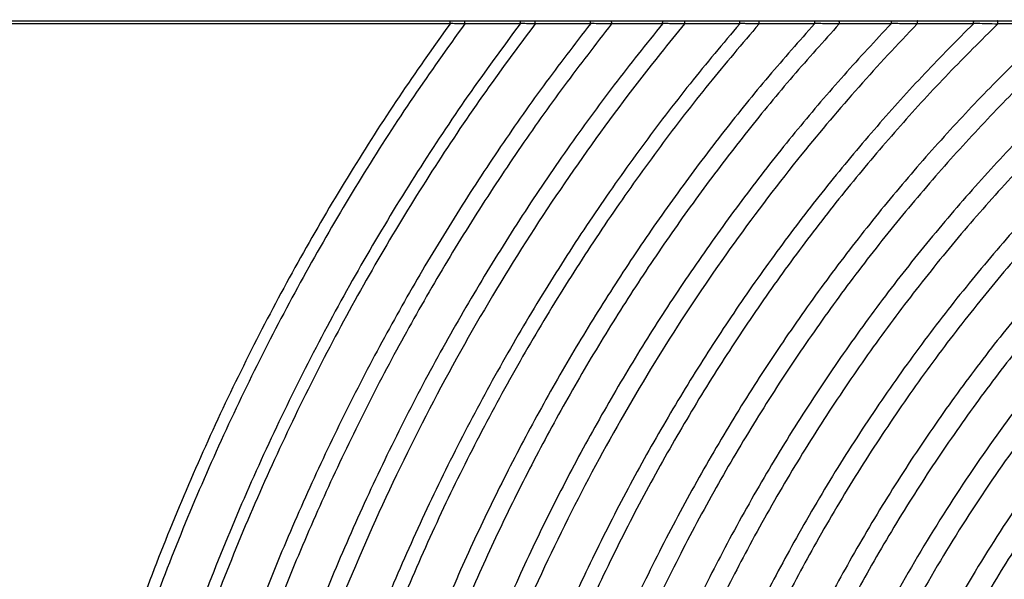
# Model space of a CAD drawing. Header units: millimetres. Extents: x 105 to 2940, y 116 to 1558.
# Tile 3 of 33: x 408 to 727, y 297 to 478. Entities that reach past the tile are written whole.
import ezdxf

# ---------------------------------------------------------------- set-up
doc = ezdxf.new("R2010")
doc.units = ezdxf.units.MM
doc.layers.add('FORMAT', color=7, linetype='Continuous')
doc.styles.add('SLDTEXTSTYLE0', font='TXT', dxfattribs={"width": 0.605})
doc.dimstyles.new('SLDDIMSTYLE1', dxfattribs={"dimtxt": 3.081982, "dimasz": 2, "dimexe": 0, "dimexo": 0.0625, "dimgap": 0.770496, "dimtad": 1, "dimrnd": 1e-09, "dimzin": 12, "dimdsep": 46, "dimtxsty": 'SLDTEXTSTYLE0', "dimsah": 1, "dimcen": 0.09, "dimadec": 0, "dimazin": 3, "dimtfac": 1, "dimtofl": 0, "dimtmove": 0, "dimatfit": 3, "dimfxl": 0, "dimfrac": 2, "dimtolj": 1, "dimtzin": 12, "dimarcsym": 0})

# ---------------------------------------------------------------- blocks, each defined once
blk = doc.blocks.new('_D_5')
at = {"layer": 'FORMAT'}
for p, q in [((184.76, 477.76), (184.76, 690.93)), ((184.76, 689.94), (2044.76, 689.94)), ((2044.76, 477.76), (2044.76, 690.93))]:
    blk.add_line(p, q, dxfattribs=at)
for points in [[(184.76, 689.94), (186.76, 689.44), (186.76, 690.44)], [(2044.76, 689.94), (2042.76, 690.44), (2042.76, 689.44)]]:
    blk.add_solid(points, dxfattribs=at)
at = {"layer": 'FORMAT', "insert": (1110.06, 694.03), "char_height": 3.175, "attachment_point": 1, "style": 'SLDTEXTSTYLE0'}
blk.add_mtext('1860', dxfattribs=at)

msp = doc.modelspace()

# ---------------------------------------------------------------- linework, layer by layer
at = {"color": 7, "linetype": 'Continuous', "lineweight": 25}
for p, q in [((184.76, 477.731), (547.073, 477.731)), ((547.012, 476.765), (184.76, 476.765)), ((551.737, 477.731), (569.815, 477.731)), ((569.745, 476.765), (551.776, 476.765)), ((574.542, 477.731), (592.56, 477.731)), ((592.494, 476.765), (574.586, 476.765)), ((599.327, 477.731), (615.905, 477.731)), ((615.832, 476.765), (599.366, 476.765)), ((622.978, 477.731), (640.939, 477.731)), ((640.852, 476.765), (623.021, 476.765)), ((647.075, 477.731), (665.17, 477.731)), ((665.083, 476.765), (647.124, 476.765)), ((673.057, 477.731), (689.991, 477.731)), ((689.896, 476.765), (673.103, 476.765)), ((698.349, 477.731), (716.627, 477.731)), ((716.515, 476.765), (698.397, 476.765)), ((724.366, 477.731), (743.31, 477.731)), ((743.194, 476.765), (724.419, 476.765))]:
    msp.add_line(p, q, dxfattribs=at)
at = {"color": 7, "linetype": 'Continuous', "lineweight": 25, "flags": 128}
for points in [[(547.053, 476.821), (547.053, 476.821), (547.033, 476.822)], [(689.984, 476.857), (689.984, 476.857), (689.941, 476.858)], [(716.624, 476.872), (716.624, 476.872), (716.572, 476.874)]]:
    msp.add_lwpolyline(points, dxfattribs=at)
at = {"color": 7, "linetype": 'Continuous', "lineweight": 25}
for points, knots in [([(547.012, 476.765), (541.438, 468.909), (530.206, 453.08), (514.409, 428.359), (499.292, 402.724), (484.996, 376.143), (471.555, 348.66), (459.034, 320.299), (447.81, 291.919), (437.829, 263.614), (429.038, 235.467), (421.175, 206.688), (414.303, 177.3), (408.356, 147.347), (405.308, 127.103), (403.776, 116.922)], [0, 0, 0, 0, 0.0738642, 0.1488428, 0.2249155, 0.3020592, 0.3802553, 0.4594918, 0.5397634, 0.6142563, 0.689624, 0.7658723, 0.8430094, 0.9210476, 1, 1, 1, 1]), ([(551.754, 476.705), (546.152, 468.871), (534.863, 453.082), (518.983, 428.411), (503.783, 402.817), (489.405, 376.266), (475.884, 348.802), (463.287, 320.451), (451.992, 292.071), (441.948, 263.757), (433.099, 235.593), (425.185, 206.789), (418.268, 177.37), (412.282, 147.379), (409.215, 127.106), (407.673, 116.91)], [0, 0, 0, 0, 0.0737962, 0.1487193, 0.2247488, 0.3018617, 0.3800387, 0.4592675, 0.5395427, 0.6140486, 0.6894387, 0.7657188, 0.8428973, 0.9209867, 1, 1, 1, 1]), ([(569.745, 476.765), (564.03, 469.009), (552.509, 453.374), (536.288, 428.89), (520.747, 403.443), (506.034, 376.994), (492.186, 349.592), (479.274, 321.26), (467.691, 292.859), (457.385, 264.491), (448.301, 236.241), (440.176, 207.321), (433.074, 177.756), (426.929, 147.59), (423.784, 127.188), (422.203, 116.924)], [0, 0, 0, 0, 0.0735243, 0.1482254, 0.224082, 0.3010712, 0.3791721, 0.4583708, 0.5386606, 0.6132186, 0.6886981, 0.7651055, 0.8424495, 0.9207433, 1, 1, 1, 1]), ([(574.56, 476.695), (568.816, 468.963), (557.235, 453.372), (540.927, 428.944), (525.297, 403.542), (510.496, 377.127), (496.563, 349.746), (483.569, 321.425), (471.91, 293.025), (461.535, 264.646), (452.39, 236.379), (444.208, 207.432), (437.058, 177.833), (430.871, 147.625), (427.706, 127.19), (426.114, 116.91)], [0, 0, 0, 0, 0.0734496, 0.1480898, 0.2238987, 0.3008538, 0.3789337, 0.458124, 0.5384177, 0.6129902, 0.6884943, 0.7649366, 0.8423261, 0.9206762, 1, 1, 1, 1]), ([(592.494, 476.765), (587.36, 470.088), (577.017, 456.636), (562.315, 435.622), (548.116, 413.825), (534.536, 391.208), (521.601, 367.805), (509.361, 343.633), (497.861, 318.713), (486.969, 292.654), (476.776, 265.447), (467.381, 237.086), (458.975, 208.012), (451.627, 178.252), (445.271, 147.854), (442.023, 127.278), (440.389, 116.923)], [0, 0, 0, 0, 0.0639426, 0.1288411, 0.1946785, 0.2614411, 0.3291126, 0.3976793, 0.4671322, 0.5374666, 0.612095, 0.6876953, 0.7642747, 0.8418425, 0.9204132, 1, 1, 1, 1]), ([(599.34, 476.699), (594.169, 470.054), (583.746, 456.662), (568.928, 435.725), (554.612, 413.992), (540.914, 391.426), (527.863, 368.06), (515.509, 343.911), (503.899, 319.001), (492.901, 292.938), (482.606, 265.714), (473.115, 237.322), (464.622, 208.204), (457.199, 178.387), (450.778, 147.92), (447.499, 127.291), (445.849, 116.91)], [0, 0, 0, 0, 0.0638396, 0.1286518, 0.1944188, 0.2611267, 0.3287596, 0.3973031, 0.4667477, 0.5370887, 0.6117395, 0.6873781, 0.7640119, 0.8416506, 0.9203088, 1, 1, 1, 1]), ([(615.832, 476.765), (610.562, 470.195), (599.937, 456.952), (584.819, 436.201), (570.199, 414.622), (556.198, 392.173), (542.847, 368.889), (530.2, 344.787), (518.306, 319.89), (507.031, 293.805), (496.473, 266.522), (486.735, 238.037), (478.02, 208.791), (470.402, 178.812), (463.814, 148.153), (460.453, 127.381), (458.761, 116.925)], [0, 0, 0, 0, 0.0635774, 0.1281704, 0.1937589, 0.260328, 0.3278627, 0.3963473, 0.4657712, 0.536129, 0.6108368, 0.6865727, 0.7633448, 0.8411634, 0.9200437, 1, 1, 1, 1]), ([(622.99, 476.691), (620.372, 473.539), (601.363, 450.242), (567.818, 403.206), (527.274, 329.559), (494.303, 248.3), (474.615, 176.122), (466.535, 131.197), (464.38, 116.91)], [0.9078831, 0.9078831, 0.9078831, 0.9078831, 0.910714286, 0.928571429, 0.946428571, 0.964285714, 0.982142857, 0.990306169, 0.990306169, 0.990306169, 0.990306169]), ([(640.852, 476.765), (635.429, 470.321), (624.49, 457.323), (608.905, 436.883), (593.809, 415.56), (579.329, 393.311), (565.503, 370.168), (552.391, 346.15), (540.043, 321.28), (528.916, 296.473), (518.946, 271.832), (510.069, 247.446), (501.966, 222.452), (494.663, 196.873), (488.215, 170.726), (482.567, 144.049), (479.6, 126.005), (478.108, 116.928)], [0, 0, 0, 0, 0.0631458, 0.1273798, 0.1926763, 0.259018, 0.3263909, 0.3947783, 0.4641677, 0.5345524, 0.5986018, 0.663454, 0.7291147, 0.79559, 0.8628888, 0.9310226, 1, 1, 1, 1]), ([(647.085, 476.675), (641.626, 470.266), (630.61, 457.334), (614.91, 436.979), (599.697, 415.728), (585.098, 393.535), (571.154, 370.434), (557.925, 346.443), (545.464, 321.585), (534.231, 296.776), (524.165, 272.121), (515.201, 247.71), (507.018, 222.68), (499.641, 197.053), (493.13, 170.85), (487.426, 144.106), (484.431, 126.013), (482.924, 116.91)], [0, 0, 0, 0, 0.0630323, 0.1271723, 0.1923926, 0.258675, 0.3260055, 0.3943676, 0.4637481, 0.5341399, 0.5982093, 0.6630942, 0.7288004, 0.7953343, 0.8627047, 0.9309238, 1, 1, 1, 1]), ([(665.083, 476.765), (660.087, 471.122), (650.009, 459.742), (635.544, 441.871), (621.454, 423.24), (607.837, 403.813), (594.805, 383.737), (582.394, 363.035), (570.629, 341.737), (559.478, 319.737), (548.908, 296.894), (538.976, 273.214), (529.738, 248.705), (521.301, 223.543), (513.695, 197.751), (506.981, 171.349), (501.103, 144.378), (498.021, 126.117), (496.47, 116.928)], [0, 0, 0, 0, 0.0561068, 0.1131575, 0.1711243, 0.22999, 0.2897428, 0.3492826, 0.409657, 0.4708571, 0.532878, 0.5970088, 0.6619938, 0.7278392, 0.7945521, 0.8621418, 0.9306213, 1, 1, 1, 1]), ([(673.062, 476.676), (668.022, 471.076), (657.854, 459.78), (643.25, 442.019), (629.016, 423.482), (615.254, 404.133), (602.076, 384.117), (589.52, 363.459), (577.614, 342.188), (566.324, 320.198), (555.62, 297.349), (545.559, 273.648), (536.198, 249.101), (527.648, 223.885), (519.94, 198.024), (513.136, 171.539), (507.179, 144.47), (504.059, 126.137), (502.488, 116.91)], [0, 0, 0, 0, 0.0559586, 0.1128859, 0.1707506, 0.2295339, 0.2892231, 0.3487191, 0.4090683, 0.4702611, 0.5322923, 0.5964517, 0.6614834, 0.7273933, 0.7941893, 0.8618808, 0.9304811, 1, 1, 1, 1]), ([(689.896, 476.765), (684.757, 471.258), (674.385, 460.142), (659.467, 442.618), (644.907, 424.283), (630.813, 405.096), (617.303, 385.204), (604.418, 364.632), (592.189, 343.408), (580.583, 321.428), (569.571, 298.553), (559.215, 274.787), (549.575, 250.139), (540.766, 224.786), (532.825, 198.753), (525.815, 172.061), (519.68, 144.754), (516.472, 126.247), (514.856, 116.929)], [0, 0, 0, 0, 0.0556228, 0.1122716, 0.1699077, 0.2285072, 0.2880551, 0.3474535, 0.4077464, 0.4689234, 0.5309785, 0.5952024, 0.660339, 0.7263942, 0.7933765, 0.861296, 0.9301669, 1, 1, 1, 1]), ([(698.349, 476.667), (685.577, 463.506), (657.532, 432.004), (617.292, 376.229), (579.678, 308.825), (548.875, 234.214), (530.621, 168.936), (523.02, 128.784), (521.082, 116.91)], [0.896336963, 0.896336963, 0.896336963, 0.896336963, 0.910714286, 0.928571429, 0.946428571, 0.964285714, 0.982142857, 0.989504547, 0.989504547, 0.989504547, 0.989504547]), ([(716.515, 476.765), (711.221, 471.419), (700.523, 460.619), (685.104, 443.509), (670.012, 425.53), (655.373, 406.63), (641.313, 386.961), (627.88, 366.545), (615.112, 345.412), (602.978, 323.459), (591.45, 300.547), (580.597, 276.679), (570.487, 251.865), (561.242, 226.283), (552.905, 199.961), (545.548, 172.92), (539.113, 145.209), (535.757, 126.404), (534.066, 116.932)], [0, 0, 0, 0, 0.0550317, 0.1111928, 0.1684341, 0.2267185, 0.2860255, 0.345257, 0.405454, 0.4666051, 0.5287024, 0.5930392, 0.6583583, 0.7246653, 0.7919703, 0.8602843, 0.9296232, 1, 1, 1, 1]), ([(724.36, 476.65), (719.022, 471.357), (708.231, 460.658), (692.667, 443.682), (677.419, 425.818), (662.619, 407.015), (648.396, 387.42), (634.799, 367.059), (621.869, 345.96), (609.576, 324.022), (597.892, 301.104), (586.888, 277.211), (576.635, 252.351), (567.258, 226.704), (558.8, 200.297), (551.337, 173.154), (544.812, 145.322), (541.411, 126.428), (539.698, 116.91)], [0, 0, 0, 0, 0.054843, 0.1108487, 0.1679652, 0.226151, 0.285383, 0.3445626, 0.4047297, 0.4658729, 0.5279838, 0.5923564, 0.6577333, 0.72412, 0.7915268, 0.8599653, 0.9294518, 1, 1, 1, 1]), ([(547.033, 476.822), (547.032, 476.81), (547.029, 476.79), (547.018, 476.773), (547.012, 476.765)], [0, 0, 0, 0, 0.5431533, 1, 1, 1, 1]), ([(547.033, 476.822), (547.035, 476.933), (547.039, 477.156), (547.05, 477.445), (547.061, 477.633), (547.07, 477.707), (547.073, 477.729), (547.073, 477.731)], [0, 0, 0, 0, 0.2691561, 0.5382875, 0.8076055, 0.9824742, 1, 1, 1, 1]), ([(551.754, 476.705), (551.754, 476.705), (551.597, 476.705), (550.864, 476.711), (549.413, 476.738), (547.999, 476.763), (547.173, 476.821), (547.053, 476.821), (547.053, 476.821)], [0, 0, 0, 0, 0.0000127, 0.0999962, 0.4697139, 0.9239429, 0.9999873, 1, 1, 1, 1]), ([(547.073, 477.731), (547.208, 477.728), (548.028, 477.711), (549.413, 477.7), (550.834, 477.712), (551.565, 477.727), (551.737, 477.731)], [0, 0, 0, 0, 0.0868233, 0.5289909, 0.8892233, 1, 1, 1, 1]), ([(551.776, 476.765), (551.774, 476.877), (551.771, 477.102), (551.761, 477.401), (551.749, 477.615), (551.741, 477.702), (551.737, 477.729), (551.737, 477.731)], [0, 0, 0, 0, 0.257449, 0.5148934, 0.7724778, 0.9829487, 1, 1, 1, 1]), ([(551.776, 476.765), (551.775, 476.753), (551.772, 476.732), (551.76, 476.714), (551.754, 476.705)], [0, 0, 0, 0, 0.5215592, 1, 1, 1, 1]), ([(743.194, 476.765), (737.74, 471.601), (726.708, 461.155), (710.769, 444.509), (695.12, 426.93), (679.896, 408.358), (665.245, 388.941), (651.218, 368.703), (637.862, 347.675), (625.15, 325.755), (613.056, 302.802), (601.655, 278.821), (591.026, 253.82), (581.299, 227.98), (572.525, 201.33), (564.783, 173.894), (558.018, 145.723), (554.5, 126.58), (552.727, 116.933)], [0, 0, 0, 0, 0.0543576, 0.1099576, 0.1667494, 0.2246822, 0.2837228, 0.3427709, 0.4028621, 0.4639861, 0.5261331, 0.5905987, 0.6561251, 0.7227172, 0.7903863, 0.8591451, 0.929011, 1, 1, 1, 1]), ([(752.626, 476.646), (747.116, 471.552), (735.967, 461.243), (719.847, 444.776), (704.001, 427.353), (688.569, 408.911), (673.705, 389.595), (659.463, 369.431), (645.893, 348.45), (632.97, 326.548), (620.668, 303.588), (609.067, 279.571), (598.246, 254.505), (588.341, 228.575), (579.405, 201.807), (571.522, 174.227), (564.634, 145.888), (561.058, 126.622), (559.255, 116.91)], [0, 0, 0, 0, 0.054108, 0.1094906, 0.1661087, 0.2239073, 0.282847, 0.3418262, 0.4018771, 0.4629909, 0.5251568, 0.5896712, 0.6552764, 0.721977, 0.7897844, 0.8587121, 0.9287783, 1, 1, 1, 1]), ([(569.771, 476.831), (569.769, 476.818), (569.766, 476.794), (569.752, 476.774), (569.745, 476.765)], [0, 0, 0, 0, 0.5283652, 1, 1, 1, 1]), ([(569.771, 476.831), (569.773, 476.942), (569.777, 477.165), (569.79, 477.452), (569.803, 477.636), (569.812, 477.708), (569.815, 477.729), (569.815, 477.731)], [0, 0, 0, 0, 0.27111823, 0.542215, 0.81352876, 0.98334515, 1, 1, 1, 1]), ([(569.795, 476.83), (569.795, 476.83), (569.787, 476.83), (569.779, 476.831), (569.771, 476.831)], [0, 0, 0, 0, 0.0024705, 1, 1, 1, 1]), ([(574.56, 476.695), (574.56, 476.695), (574.406, 476.695), (573.659, 476.704), (572.183, 476.718), (570.748, 476.808), (569.911, 476.816), (569.795, 476.83), (569.795, 476.83)], [0, 0, 0, 0, 0.0000125, 0.096821, 0.4719466, 0.9265378, 0.9999874, 1, 1, 1, 1]), ([(569.815, 477.731), (569.95, 477.727), (570.777, 477.708), (572.184, 477.696), (573.627, 477.71), (574.371, 477.727), (574.542, 477.731)], [0, 0, 0, 0, 0.0857015, 0.5265686, 0.8908312, 1, 1, 1, 1]), ([(770.659, 476.765), (765.032, 471.807), (753.639, 461.771), (737.147, 445.659), (720.9, 428.544), (705.038, 410.357), (689.731, 391.236), (675.042, 371.209), (661.025, 350.308), (647.662, 328.43), (635.477, 306.43), (624.428, 284.424), (614.461, 262.515), (605.203, 239.894), (596.701, 216.581), (588.989, 192.596), (582.133, 167.958), (576.081, 142.705), (572.865, 125.568), (571.244, 116.934)], [0, 0, 0, 0, 0.0536175, 0.1085478, 0.1648024, 0.2223214, 0.281054, 0.3398919, 0.3998606, 0.4609524, 0.5231566, 0.5796318, 0.6369888, 0.6952294, 0.75436, 0.8143905, 0.8753315, 0.9371975, 1, 1, 1, 1]), ([(574.586, 476.765), (574.585, 476.877), (574.581, 477.102), (574.57, 477.401), (574.557, 477.615), (574.547, 477.703), (574.543, 477.729), (574.542, 477.731)], [0, 0, 0, 0, 0.2574057, 0.5148028, 0.772388, 0.9838754, 1, 1, 1, 1]), ([(574.586, 476.765), (574.585, 476.752), (574.582, 476.727), (574.567, 476.706), (574.56, 476.695)], [0, 0, 0, 0, 0.5056409, 1, 1, 1, 1]), ([(780.83, 476.636), (775.138, 471.761), (763.612, 461.89), (746.915, 445.993), (730.448, 429.068), (714.35, 411.04), (698.793, 392.046), (683.853, 372.11), (669.583, 351.267), (655.969, 329.413), (643.548, 307.405), (632.278, 285.362), (622.107, 263.39), (612.658, 240.68), (603.978, 217.252), (596.105, 193.128), (589.105, 168.326), (582.93, 142.887), (579.652, 125.613), (578.001, 116.91)], [0, 0, 0, 0, 0.0533403, 0.1080054, 0.1640391, 0.2213889, 0.2799973, 0.338751, 0.3986706, 0.4597486, 0.5219748, 0.5784992, 0.6359333, 0.6942788, 0.7535419, 0.8137331, 0.8748635, 0.9369483, 1, 1, 1, 1]), ([(800.258, 476.765), (794.429, 472.053), (782.624, 462.51), (765.5, 447.042), (748.582, 430.495), (731.998, 412.782), (715.928, 394.035), (700.462, 374.274), (685.666, 353.535), (671.526, 331.715), (658.611, 309.673), (646.879, 287.535), (636.282, 265.414), (626.43, 242.501), (617.376, 218.815), (609.163, 194.381), (601.865, 169.217), (595.431, 143.367), (592.027, 125.795), (590.31, 116.938)], [0, 0, 0, 0, 0.0527998, 0.1069416, 0.1625092, 0.2195008, 0.2778494, 0.3364285, 0.3962464, 0.4572943, 0.5195639, 0.5761881, 0.6337788, 0.6923379, 0.7518713, 0.8123904, 0.8739074, 0.936439, 1, 1, 1, 1]), ([(592.519, 476.827), (592.517, 476.816), (592.514, 476.793), (592.5, 476.774), (592.494, 476.765)], [0, 0, 0, 0, 0.5113517, 1, 1, 1, 1]), ([(592.519, 476.827), (592.521, 476.939), (592.525, 477.162), (592.536, 477.45), (592.548, 477.635), (592.556, 477.708), (592.559, 477.729), (592.56, 477.731)], [0, 0, 0, 0, 0.27039385, 0.5407738, 0.81133698, 0.98256582, 1, 1, 1, 1]), ([(592.543, 476.827), (592.543, 476.827), (592.535, 476.827), (592.527, 476.827), (592.519, 476.827)], [0, 0, 0, 0, 0.0024971, 1, 1, 1, 1]), ([(599.34, 476.699), (599.34, 476.699), (599.048, 476.699), (597.889, 476.697), (595.749, 476.73), (593.77, 476.759), (592.672, 476.827), (592.543, 476.827), (592.543, 476.827)], [0, 0, 0, 0, 0.0000088, 0.1290264, 0.5129241, 0.9429055, 0.9999912, 1, 1, 1, 1]), ([(592.56, 477.731), (592.707, 477.727), (593.802, 477.704), (595.753, 477.686), (597.864, 477.701), (599.019, 477.724), (599.327, 477.731)], [0, 0, 0, 0, 0.0654509, 0.486905, 0.863485, 1, 1, 1, 1]), ([(810.426, 476.616), (809.031, 475.545), (801.749, 469.951), (788.738, 459.322), (771.66, 444.13), (754.832, 427.796), (738.312, 410.314), (722.298, 391.791), (706.876, 372.253), (692.114, 351.731), (678.001, 330.126), (665.102, 308.287), (653.38, 286.341), (642.785, 264.401), (632.932, 241.664), (623.87, 218.151), (615.647, 193.883), (608.333, 168.881), (601.881, 143.187), (598.463, 125.717), (596.74, 116.91)], [0, 0, 0, 0, 0.0123301, 0.0643641, 0.1177277, 0.1725072, 0.2287127, 0.2862784, 0.3440901, 0.4031415, 0.4634238, 0.52493, 0.5808746, 0.6377878, 0.6956719, 0.7545328, 0.8143819, 0.875232, 0.9370995, 1, 1, 1, 1]), ([(599.366, 476.765), (599.365, 476.877), (599.361, 477.102), (599.351, 477.401), (599.34, 477.615), (599.331, 477.702), (599.327, 477.729), (599.327, 477.731)], [0, 0, 0, 0, 0.25744, 0.5148836, 0.7724543, 0.9830901, 1, 1, 1, 1]), ([(599.366, 476.765), (599.365, 476.755), (599.363, 476.731), (599.349, 476.711), (599.34, 476.699)], [0, 0, 0, 0, 0.4089529, 1, 1, 1, 1]), ([(831.496, 476.765), (825.782, 472.596), (814.229, 464.168), (797.406, 450.43), (780.749, 435.675), (764.334, 419.797), (748.211, 402.803), (732.572, 384.792), (717.503, 365.789), (703.069, 345.824), (689.258, 324.799), (676.625, 303.539), (665.132, 282.167), (654.735, 260.795), (645.053, 238.638), (636.136, 215.717), (628.03, 192.053), (620.806, 167.663), (614.416, 142.591), (611.014, 125.538), (609.299, 116.94)], [0, 0, 0, 0, 0.0489522, 0.0989717, 0.1502754, 0.2029489, 0.2570041, 0.3123789, 0.3680019, 0.4248301, 0.4828566, 0.5420761, 0.5959541, 0.6507783, 0.7065516, 0.7632798, 0.8209748, 0.879649, 0.9393188, 1, 1, 1, 1]), ([(615.862, 476.835), (615.86, 476.824), (615.857, 476.798), (615.841, 476.777), (615.832, 476.765)], [0, 0, 0, 0, 0.415135, 1, 1, 1, 1]), ([(615.862, 476.835), (615.864, 476.947), (615.868, 477.169), (615.88, 477.456), (615.893, 477.638), (615.902, 477.709), (615.905, 477.729), (615.905, 477.731)], [0, 0, 0, 0, 0.2720823, 0.5441711, 0.8164601, 0.9831345, 1, 1, 1, 1]), ([(615.89, 476.835), (615.89, 476.835), (615.88, 476.835), (615.871, 476.835), (615.862, 476.835)], [0, 0, 0, 0, 0.0021321, 1, 1, 1, 1]), ([(622.99, 476.691), (621.809, 476.688), (620.624, 476.698), (618.846, 476.734), (618.254, 476.749), (617.366, 476.777), (616.923, 476.792), (616.48, 476.81), (616.258, 476.819), (616.185, 476.822), (616.037, 476.828), (615.963, 476.833), (615.89, 476.835)], [0, 0, 0, 0, 0.5, 0.5, 0.75, 0.75, 0.875, 0.9375, 0.9375, 0.96875, 0.96875, 1, 1, 1, 1]), ([(615.905, 477.731), (616.056, 477.727), (617.185, 477.701), (619.222, 477.68), (621.432, 477.697), (622.655, 477.724), (622.978, 477.731)], [0, 0, 0, 0, 0.0640553, 0.4801722, 0.8628194, 1, 1, 1, 1]), ([(843.254, 476.605), (839.189, 473.779), (830.985, 468.074), (817.318, 457.773), (802.194, 445.519), (785.781, 430.986), (769.589, 415.364), (753.685, 398.637), (738.253, 380.908), (723.378, 362.198), (709.125, 342.538), (695.48, 321.831), (682.994, 300.888), (671.628, 279.833), (661.34, 258.771), (651.753, 236.933), (642.917, 214.337), (634.877, 191.004), (627.703, 166.95), (621.348, 142.218), (617.957, 125.393), (616.246, 116.91)], [0, 0, 0, 0, 0.0340322, 0.0686912, 0.1176242, 0.1678171, 0.2193549, 0.2722508, 0.3264443, 0.3808873, 0.4365172, 0.4933277, 0.5513146, 0.6040789, 0.6577773, 0.712413, 0.7679923, 0.8245265, 0.8820284, 0.9405144, 1, 1, 1, 1]), ([(623.021, 476.765), (623.019, 476.877), (623.016, 477.102), (623.005, 477.401), (622.992, 477.615), (622.983, 477.703), (622.978, 477.729), (622.978, 477.731)], [0, 0, 0, 0, 0.2574168, 0.5148268, 0.7723925, 0.9836837, 1, 1, 1, 1]), ([(623.021, 476.765), (623.02, 476.754), (623.017, 476.729), (623.002, 476.706), (622.992, 476.693), (622.99, 476.691)], [0, 0, 0, 0, 0.3881595, 0.903685, 1, 1, 1, 1]), ([(864.387, 476.765), (851.79, 468.815), (825.305, 450.414), (785.817, 416.422), (746.552, 374.436), (710.259, 325.536), (678.149, 269.865), (651.419, 207.746), (635.917, 155.429), (629.307, 124.272), (627.893, 116.941)], [0.85870181, 0.85870181, 0.85870181, 0.85870181, 0.875, 0.89285714, 0.91071429, 0.92857143, 0.94642857, 0.96428571, 0.98214286, 0.98755908, 0.98755908, 0.98755908, 0.98755908]), ([(877.604, 476.595), (862.203, 467.364), (832.995, 447.661), (791.083, 411.658), (752.337, 370.314), (716.496, 322.135), (684.755, 267.251), (658.299, 205.971), (642.981, 154.512), (636.442, 123.947), (635.068, 116.91)], [0.8547345, 0.8547345, 0.8547345, 0.8547345, 0.875, 0.89285714, 0.91071429, 0.92857143, 0.94642857, 0.96428571, 0.98214286, 0.98741048, 0.98741048, 0.98741048, 0.98741048]), ([(640.889, 476.85), (640.887, 476.837), (640.883, 476.808), (640.865, 476.781), (640.853, 476.767), (640.852, 476.765)], [0, 0, 0, 0, 0.3944093, 0.9204393, 1, 1, 1, 1]), ([(640.889, 476.85), (640.892, 476.961), (640.897, 477.183), (640.911, 477.466), (640.925, 477.642), (640.935, 477.71), (640.939, 477.729), (640.939, 477.731)], [0, 0, 0, 0, 0.2752151, 0.5504176, 0.8259145, 0.9841068, 1, 1, 1, 1]), ([(640.924, 476.849), (640.924, 476.849), (640.912, 476.85), (640.901, 476.85), (640.889, 476.85)], [0, 0, 0, 0, 0.0017129, 1, 1, 1, 1]), ([(647.085, 476.675), (646.061, 476.678), (645.032, 476.693), (643.488, 476.735), (642.974, 476.753), (642.204, 476.785), (641.948, 476.796), (641.564, 476.815), (641.436, 476.821), (641.244, 476.831), (641.18, 476.835), (641.052, 476.842), (640.988, 476.847), (640.924, 476.849)], [0, 0, 0, 0, 0.5, 0.5, 0.75, 0.75, 0.875, 0.875, 0.9375, 0.9375, 0.96875, 0.96875, 1, 1, 1, 1]), ([(640.939, 477.731), (641.089, 477.727), (642.09, 477.699), (643.887, 477.68), (645.785, 477.698), (646.823, 477.724), (647.075, 477.731)], [0, 0, 0, 0, 0.0736595, 0.4912608, 0.8764475, 1, 1, 1, 1]), ([(900.943, 476.765), (880.464, 465.649), (846.109, 443.779), (799.593, 403.958), (761.685, 363.653), (726.574, 316.639), (695.43, 263.028), (669.415, 203.101), (654.406, 153.056), (647.986, 123.48), (646.683, 116.945)], [0.84714154, 0.84714154, 0.84714154, 0.84714154, 0.875, 0.89285714, 0.91071429, 0.92857143, 0.94642857, 0.96428571, 0.98214286, 0.98714014, 0.98714014, 0.98714014, 0.98714014]), ([(647.124, 476.765), (647.122, 476.877), (647.118, 477.102), (647.105, 477.401), (647.091, 477.615), (647.08, 477.703), (647.075, 477.729), (647.075, 477.731)], [0, 0, 0, 0, 0.2573526, 0.5146981, 0.7722657, 0.9847534, 1, 1, 1, 1]), ([(647.124, 476.765), (647.124, 476.753), (647.122, 476.74), (647.118, 476.729), (647.113, 476.714), (647.104, 476.699), (647.094, 476.687), (647.091, 476.683), (647.088, 476.679), (647.085, 476.675)], [0, 0, 0, 0, 0.000036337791, 0.000036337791, 0.000036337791, 0.00008457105, 0.00008457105, 0.00008457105, 0.000098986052, 0.000098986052, 0.000098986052, 0.000098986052]), ([(915.749, 476.569), (909.764, 473.438), (897.575, 467.061), (879.545, 456.298), (861.41, 444.388), (844.254, 431.879), (828.108, 418.929), (812.961, 405.678), (797.999, 391.422), (783.279, 376.146), (768.97, 359.941), (755.149, 342.825), (741.876, 324.823), (729.138, 305.842), (717.448, 286.625), (706.775, 267.282), (697.079, 247.913), (688.01, 227.807), (679.613, 206.979), (671.931, 185.447), (665.029, 163.223), (658.868, 140.345), (655.531, 124.768), (653.848, 116.91)], [0, 0, 0, 0, 0.0440095, 0.0896208, 0.1367538, 0.1853498, 0.2279094, 0.2715827, 0.3164506, 0.3625313, 0.4097751, 0.4572699, 0.5058356, 0.5554711, 0.606177, 0.6523542, 0.6993871, 0.7472802, 0.7960402, 0.8456784, 0.8962075, 0.9476426, 1, 1, 1, 1]), ([(665.122, 476.849), (665.12, 476.837), (665.117, 476.81), (665.099, 476.783), (665.086, 476.768), (665.083, 476.765)], [0, 0, 0, 0, 0.3725393, 0.8683637, 1, 1, 1, 1]), ([(665.122, 476.849), (665.124, 476.96), (665.129, 477.182), (665.143, 477.466), (665.156, 477.642), (665.166, 477.71), (665.169, 477.729), (665.17, 477.731)], [0, 0, 0, 0, 0.2751442, 0.5502959, 0.8256806, 0.9836784, 1, 1, 1, 1]), ([(665.159, 476.848), (665.159, 476.848), (665.146, 476.85), (665.134, 476.849), (665.122, 476.849)], [0, 0, 0, 0, 0.0016356, 1, 1, 1, 1]), ([(673.062, 476.676), (671.748, 476.672), (670.429, 476.684), (668.449, 476.727), (667.79, 476.745), (666.802, 476.779), (666.473, 476.791), (665.98, 476.811), (665.815, 476.818), (665.569, 476.829), (665.487, 476.833), (665.323, 476.84), (665.241, 476.846), (665.159, 476.848)], [0, 0, 0, 0, 0.5, 0.5, 0.75, 0.75, 0.875, 0.875, 0.9375, 0.9375, 0.96875, 0.96875, 1, 1, 1, 1]), ([(665.17, 477.731), (665.333, 477.726), (666.546, 477.695), (668.813, 477.669), (671.284, 477.689), (672.692, 477.722), (673.057, 477.731)], [0, 0, 0, 0, 0.0623673, 0.4630513, 0.8607993, 1, 1, 1, 1]), ([(944.15, 476.765), (939.13, 474.503), (928.905, 469.896), (913.643, 462.131), (898.162, 453.543), (882.567, 444.045), (866.931, 433.62), (851.549, 422.386), (836.476, 410.345), (821.739, 397.507), (807.176, 383.693), (792.839, 368.886), (778.894, 353.175), (765.416, 336.575), (752.461, 319.109), (740.017, 300.687), (728.065, 281.181), (716.688, 260.584), (705.971, 238.894), (696.059, 216.264), (687.01, 192.717), (678.921, 168.269), (671.749, 142.971), (667.937, 125.682), (666.012, 116.948)], [0, 0, 0, 0, 0.0349429, 0.0711846, 0.1086553, 0.1472962, 0.1870599, 0.2279117, 0.2681676, 0.3094828, 0.3519361, 0.395547, 0.4402697, 0.4852411, 0.5312382, 0.5782614, 0.6263129, 0.6764046, 0.7275731, 0.7798261, 0.8331758, 0.8876406, 0.9432406, 1, 1, 1, 1]), ([(673.103, 476.765), (673.101, 476.877), (673.097, 477.102), (673.086, 477.401), (673.072, 477.615), (673.062, 477.703), (673.057, 477.729), (673.057, 477.731)], [0, 0, 0, 0, 0.257377, 0.5147561, 0.7723287, 0.9843035, 1, 1, 1, 1]), ([(673.103, 476.765), (673.103, 476.753), (673.101, 476.742), (673.097, 476.731), (673.092, 476.716), (673.084, 476.703), (673.075, 476.691), (673.071, 476.686), (673.067, 476.681), (673.062, 476.676)], [0, 0, 0, 0, 0.000034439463, 0.000034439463, 0.000034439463, 0.000080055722, 0.000080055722, 0.000080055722, 0.000099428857, 0.000099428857, 0.000099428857, 0.000099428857]), ([(962.434, 476.549), (959.536, 475.413), (925.934, 461.811), (876.327, 434.849), (819.116, 386.294), (783.13, 348.371), (749.697, 304.031), (719.922, 253.338), (694.92, 196.518), (680.611, 149.68), (674.469, 122.331), (673.335, 116.91)], [0.82366302, 0.82366302, 0.82366302, 0.82366302, 0.828125, 0.875, 0.89285714, 0.91071429, 0.92857143, 0.94642857, 0.96428571, 0.98214286, 0.98650579, 0.98650579, 0.98650579, 0.98650579]), ([(997.262, 476.765), (984.741, 473.015), (942.953, 458.257), (883.277, 425.965), (827.438, 378.764), (792.272, 341.857), (759.553, 298.657), (730.362, 249.207), (705.791, 193.712), (691.79, 148.257), (685.772, 121.878), (684.719, 116.95)], [0.80744478, 0.80744478, 0.80744478, 0.80744478, 0.828125, 0.875, 0.89285714, 0.91071429, 0.92857143, 0.94642857, 0.96428571, 0.98214286, 0.98620012, 0.98620012, 0.98620012, 0.98620012]), ([(689.941, 476.858), (689.94, 476.845), (689.936, 476.817), (689.916, 476.786), (689.901, 476.769), (689.896, 476.765)], [0, 0, 0, 0, 0.3509547, 0.8177528, 1, 1, 1, 1]), ([(689.941, 476.858), (689.944, 476.969), (689.949, 477.19), (689.963, 477.472), (689.978, 477.645), (689.987, 477.711), (689.991, 477.729), (689.991, 477.731)], [0, 0, 0, 0, 0.2770751, 0.5541422, 0.8314868, 0.9839228, 1, 1, 1, 1]), ([(698.349, 476.667), (696.958, 476.663), (695.562, 476.675), (693.467, 476.722), (692.768, 476.742), (691.723, 476.78), (691.375, 476.793), (690.853, 476.816), (690.679, 476.823), (690.418, 476.835), (690.331, 476.84), (690.157, 476.848), (690.071, 476.854), (689.984, 476.857)], [0, 0, 0, 0, 0.5, 0.5, 0.75, 0.75, 0.875, 0.875, 0.9375, 0.9375, 0.96875, 0.96875, 1, 1, 1, 1]), ([(689.991, 477.731), (690.162, 477.726), (691.42, 477.692), (693.821, 477.663), (696.442, 477.684), (697.96, 477.721), (698.349, 477.731)], [0, 0, 0, 0, 0.0614869, 0.4533588, 0.8602372, 1, 1, 1, 1]), ([(1025.728, 476.54), (1005.164, 471.897), (956.603, 457.12), (887.898, 420.057), (832.972, 373.757), (798.351, 337.525), (766.108, 295.083), (737.305, 246.46), (713.021, 191.846), (699.218, 147.29), (693.282, 121.532), (692.28, 116.91)], [0.79278608, 0.79278608, 0.79278608, 0.79278608, 0.828125, 0.875, 0.89285714, 0.91071429, 0.92857143, 0.94642857, 0.96428571, 0.98214286, 0.98600776, 0.98600776, 0.98600776, 0.98600776]), ([(698.397, 476.765), (698.395, 476.877), (698.391, 477.102), (698.379, 477.401), (698.364, 477.615), (698.354, 477.703), (698.349, 477.729), (698.349, 477.731)], [0, 0, 0, 0, 0.2573615, 0.5147121, 0.7722943, 0.984612, 1, 1, 1, 1]), ([(698.397, 476.765), (698.397, 476.753), (698.395, 476.74), (698.391, 476.729), (698.385, 476.714), (698.377, 476.7), (698.367, 476.688), (698.362, 476.68), (698.356, 476.673), (698.349, 476.667)], [0, 0, 0, 0, 0.00003605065, 0.00003605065, 0.00003605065, 0.00008370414, 0.00008370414, 0.00008370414, 0.00011092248, 0.00011092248, 0.00011092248, 0.00011092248]), ([(1525.608, 116.956), (1521.113, 137.021), (1504.258, 195.852), (1468.819, 267.943), (1422.081, 330.968), (1379.817, 373.93), (1334.916, 408.601), (1288.841, 435.256), (1220.429, 463.854), (1133.363, 478.961), (1072.507, 474.203), (1043.312, 468.844), (1016.896, 463.716), (966.337, 449.63), (894.806, 411.227), (841.244, 366.273), (807.437, 331.051), (775.904, 289.741), (747.681, 242.355), (723.827, 189.057), (710.332, 145.878), (704.525, 121.087), (703.61, 116.956)], [0.54701622, 0.54701622, 0.54701622, 0.54701622, 0.5625, 0.59375, 0.6125, 0.63125, 0.65, 0.66875, 0.6875, 0.734375, 0.78125, 0.78584228, 0.78584228, 0.828125, 0.875, 0.89285714, 0.91071429, 0.92857143, 0.94642857, 0.96428571, 0.98214286, 0.98567907, 0.98567907, 0.98567907, 0.98567907]), ([(716.572, 476.874), (716.572, 476.86), (716.569, 476.846), (716.564, 476.833), (716.557, 476.816), (716.547, 476.801), (716.535, 476.787), (716.529, 476.779), (716.522, 476.772), (716.515, 476.765)], [0, 0, 0, 0, 0.00004120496, 0.00004120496, 0.00004120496, 0.00009599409, 0.00009599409, 0.00009599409, 0.00012531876, 0.00012531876, 0.00012531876, 0.00012531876]), ([(716.572, 476.874), (716.575, 476.984), (716.581, 477.205), (716.597, 477.484), (716.612, 477.65), (716.623, 477.712), (716.626, 477.729), (716.627, 477.731)], [0, 0, 0, 0, 0.2807216, 0.5614469, 0.8425017, 0.984538, 1, 1, 1, 1]), ([(724.36, 476.65), (724.36, 476.65), (724.085, 476.65), (722.601, 476.656), (720.207, 476.687), (717.986, 476.823), (716.753, 476.856), (716.624, 476.872), (716.624, 476.872)], [0, 0, 0, 0, 0.00000859, 0.11903752, 0.54483242, 0.94409317, 0.99999135, 1, 1, 1, 1]), ([(716.627, 477.731), (716.801, 477.725), (717.971, 477.69), (720.219, 477.661), (722.63, 477.684), (724.031, 477.722), (724.366, 477.731)], [0, 0, 0, 0, 0.0680233, 0.4554565, 0.8693608, 1, 1, 1, 1]), ([(724.419, 476.765), (724.418, 476.751), (724.415, 476.72), (724.391, 476.682), (724.37, 476.659), (724.36, 476.65)], [0, 0, 0, 0, 0.3016954, 0.6994867, 1, 1, 1, 1]), ([(724.419, 476.765), (724.417, 476.877), (724.413, 477.102), (724.4, 477.401), (724.384, 477.615), (724.372, 477.703), (724.367, 477.729), (724.366, 477.731)], [0, 0, 0, 0, 0.2573079, 0.5146055, 0.7721695, 0.9853259, 1, 1, 1, 1]), ([(1517.993, 116.91), (1516.109, 124.723), (1512.368, 140.232), (1505.473, 162.949), (1497.749, 184.968), (1489.154, 206.218), (1479.769, 226.679), (1469.635, 246.337), (1458.453, 265.788), (1446.188, 284.933), (1432.827, 303.654), (1418.845, 321.301), (1404.32, 337.848), (1389.519, 353.089), (1374.538, 367.079), (1359.46, 379.877), (1344.134, 391.693), (1328.621, 402.539), (1312.982, 412.427), (1296.391, 421.888), (1278.877, 430.769), (1260.478, 438.914), (1242.229, 445.895), (1224.067, 451.817), (1206.051, 456.73), (1188.247, 460.679), (1170.848, 463.705), (1153.918, 465.877), (1137.52, 467.269), (1121.683, 467.953), (1105.089, 467.98), (1087.793, 467.203), (1069.849, 465.487), (1052.573, 463.003), (1035.698, 459.816), (1018.893, 455.919), (1001.854, 451.122), (985.74, 445.712), (970.484, 439.819), (956.071, 433.594), (941.336, 426.52), (926.356, 418.553), (911.218, 409.655), (896.011, 399.789), (881.443, 389.361), (867.549, 378.449), (854.33, 367.138), (841.239, 354.953), (828.323, 341.878), (815.726, 327.987), (803.515, 313.29), (791.741, 297.804), (780.392, 281.446), (769.447, 264.097), (758.98, 245.746), (749.067, 226.388), (739.84, 206.152), (731.353, 185.055), (723.695, 163.109), (716.831, 140.356), (713.111, 124.782), (711.23, 116.91)], [0, 0, 0, 0, 0.0208508, 0.0413883, 0.0615688, 0.0813818, 0.1008415, 0.1199601, 0.1387474, 0.1590386, 0.1789303, 0.1984019, 0.2174343, 0.236036, 0.2535045, 0.2706019, 0.2873332, 0.3036999, 0.3196996, 0.3353244, 0.3532426, 0.3706279, 0.3875115, 0.4039177, 0.4201758, 0.4359459, 0.4512204, 0.465985, 0.4802191, 0.4939109, 0.5071046, 0.523264, 0.5388159, 0.5538583, 0.5685359, 0.5833644, 0.5986048, 0.6144486, 0.6274516, 0.64103, 0.6551743, 0.6698536, 0.6850423, 0.7007204, 0.7168739, 0.7315127, 0.7465459, 0.7620056, 0.7779025, 0.7942214, 0.8106479, 0.8274671, 0.8446811, 0.8622929, 0.880676, 0.8994794, 0.9187074, 0.9383652, 0.9584608, 0.9790023, 1, 1, 1, 1]), ([(1506.107, 116.963), (1502.129, 134.053), (1486.44, 188.487), (1453.515, 256.239), (1408.876, 316.999), (1368.533, 358.371), (1325.708, 391.732), (1281.8, 417.378), (1216.674, 444.908), (1133.867, 459.603), (1075.937, 455.296), (1048.181, 450.304), (1023.068, 445.523), (974.89, 432.304), (906.7, 396.022), (855.487, 353.386), (823.083, 319.902), (792.773, 280.543), (765.549, 235.285), (742.434, 184.254), (729.468, 143.424), (723.887, 120.272), (723.124, 116.963)], [0.54875121, 0.54875121, 0.54875121, 0.54875121, 0.5625, 0.59375, 0.6125, 0.63125, 0.65, 0.66875, 0.6875, 0.734375, 0.78125, 0.78584228, 0.78584228, 0.828125, 0.875, 0.89285714, 0.91071429, 0.92857143, 0.94642857, 0.96428571, 0.98214286, 0.98509733, 0.98509733, 0.98509733, 0.98509733])]:
    msp.add_open_spline(points, degree=3, knots=knots, dxfattribs=at)

# ---------------------------------------------------------------- dimensions: what is measured, and where the dimension line sits
at = {"layer": 'FORMAT'}
dim = msp.add_linear_dim(base=(2044.76, 689.939), p1=(184.76, 476.765), p2=(2044.76, 476.765), dimstyle='SLDDIMSTYLE1', dxfattribs=at)
dim.commit()
dim.dimension.update_dxf_attribs({"geometry": '_D_5', "text_midpoint": (1114.76, 689.939), "dimtype": 160})

doc.saveas('drawing.dxf')
